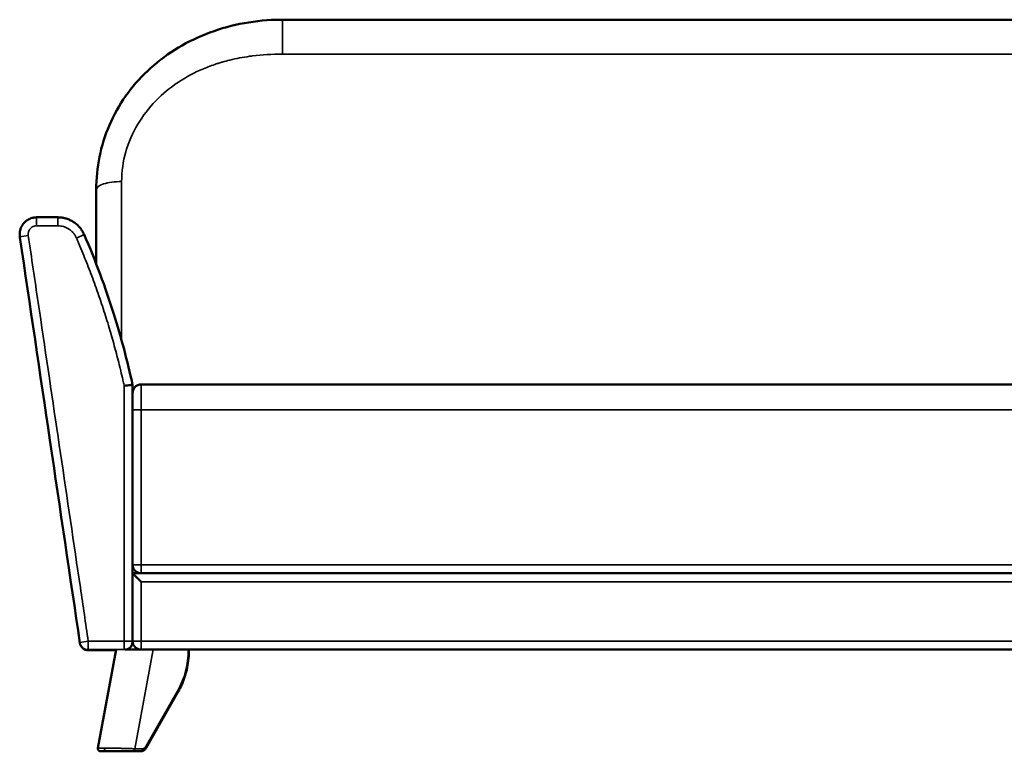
# Model space of a CAD drawing. Header units: millimetres. Extents: x 1963 to 6379, y 615 to 3469.
# Tile 1 of 6: x 1963 to 3125, y 615 to 1478. Entities that reach past the tile are written whole.
import ezdxf

# ---------------------------------------------------------------- set-up
doc = ezdxf.new("R2010")
doc.units = ezdxf.units.MM
doc.layers.add('Visible (ANSI)', color=7, linetype='Continuous', lineweight=50)
doc.layers.add('Visible Narrow (ANSI)', color=7, linetype='Continuous', lineweight=35)

msp = doc.modelspace()

# ---------------------------------------------------------------- linework, layer by layer
at = {"layer": 'Visible (ANSI)'}
for p, q in [((3679.611, 1478.415), (2273.584, 1478.415)), ((2053.584, 1190.275), (2053.584, 1277.853)), ((1963.296, 1224.154), (1963.288, 1224.927)), ((2096.597, 1047.629), (2096.597, 745.265)), ((2106.597, 1048.169), (3846.597, 1048.169)), ((2096.597, 835.276), (2096.597, 1018.169)), ((2106.597, 815.276), (2096.597, 825.276)), ((2096.597, 745.276), (2096.597, 825.276)), ((2096.597, 825.276), (3856.597, 825.276)), ((3846.597, 825.276), (2106.597, 825.276)), ((2096.597, 745.265), (2096.597, 744.491)), ((2044.238, 734.491), (2077.07, 734.491)), ((2055.666, 618.824), (2077.202, 735.208)), ((2106.597, 735.276), (2087.562, 735.276)), ((3846.597, 735.276), (2106.597, 735.276)), ((2112.628, 619.331), (2150.496, 685.701)), ((2065.26, 615.276), (2058.616, 615.276)), ((2096.9, 615.276), (2065.26, 615.276)), ((2106.296, 615.276), (2096.9, 615.276))]:
    msp.add_line(p, q, dxfattribs=at)
for centre, start, end in [((2106.597, 835.276), 180, 270), ((2086.597, 744.491), 292.860744, 0), ((2106.597, 745.276), 180, 270), ((2044.238, 744.491), 188.421778, 270)]:
    msp.add_arc(centre, 10, start, end, dxfattribs=at)
msp.add_ellipse((2044.238, 744.491), major_axis=(-9.892, -1.465), ratio=0.08622294, start_param=6.28301011, end_param=6.28318531, dxfattribs=at)
for points, knots in [([(2053.584, 1277.853), (2053.584, 1290.923), (2054.873, 1303.943), (2060.027, 1329.393), (2063.95, 1341.933), (2074.27, 1365.894), (2080.73, 1377.419), (2095.869, 1398.929), (2104.628, 1409.008), (2124.025, 1427.306), (2134.763, 1435.599), (2157.733, 1450.092), (2170.083, 1456.339), (2195.852, 1466.569), (2209.401, 1470.571), (2237.074, 1476.202), (2251.326, 1477.845), (2268.236, 1478.374), (2270.91, 1478.415), (2273.584, 1478.415)], [0, 0, 0, 0, 4.08142636, 4.08142636, 8.2143914, 8.2143914, 12.36506963, 12.36506963, 16.52465733, 16.52465733, 20.69972614, 20.69972614, 24.9034165, 24.9034165, 29.14485075, 29.14485075, 33.41902753, 33.41902753, 34.22114204, 34.22114204, 34.22114204, 34.22114204]), ([(1963.287, 1225.038), (1963.281, 1225.555), (1963.294, 1226.081), (1963.33, 1226.611), (1963.377, 1227.311), (1963.462, 1228.02), (1963.588, 1228.735), (1963.711, 1229.433), (1963.874, 1230.139), (1964.076, 1230.837), (1964.466, 1232.182), (1965.009, 1233.519), (1965.699, 1234.793), (1966.04, 1235.422), (1966.418, 1236.038), (1966.828, 1236.633), (1967.227, 1237.21), (1967.657, 1237.768), (1968.116, 1238.301), (1968.124, 1238.31), (1968.133, 1238.321), (1968.139, 1238.328), (1968.17, 1238.364), (1968.2, 1238.399), (1968.231, 1238.435), (1968.658, 1238.923), (1969.121, 1239.404), (1969.621, 1239.872), (1969.879, 1240.113), (1970.148, 1240.352), (1970.427, 1240.586), (1970.606, 1240.737), (1970.791, 1240.886), (1970.979, 1241.033), (1971.076, 1241.109), (1971.174, 1241.184), (1971.274, 1241.258), (1972.279, 1242.013), (1973.393, 1242.701), (1974.593, 1243.279), (1974.711, 1243.336), (1974.83, 1243.392), (1974.949, 1243.447), (1975.273, 1243.596), (1975.603, 1243.736), (1975.938, 1243.869), (1976.271, 1244), (1976.611, 1244.124), (1976.954, 1244.239), (1977.56, 1244.441), (1978.176, 1244.614), (1978.802, 1244.758), (1978.876, 1244.775), (1978.951, 1244.792), (1979.026, 1244.808), (1980.425, 1245.113), (1981.863, 1245.267), (1983.285, 1245.267)], [0.08694364, 0.08694364, 0.08694364, 0.08694364, 0.135411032, 0.135411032, 0.135411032, 0.199404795, 0.199404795, 0.199404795, 0.261849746, 0.261849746, 0.261849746, 0.382039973, 0.382039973, 0.382039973, 0.441402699, 0.441402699, 0.441402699, 0.499023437, 0.499023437, 0.499023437, 0.499999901, 0.499999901, 0.499999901, 0.504716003, 0.504716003, 0.504716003, 0.569686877, 0.569686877, 0.569686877, 0.603289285, 0.603289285, 0.603289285, 0.625, 0.625, 0.625, 0.636244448, 0.636244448, 0.636244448, 0.75, 0.75, 0.75, 0.76119733, 0.76119733, 0.76119733, 0.79154915, 0.79154915, 0.79154915, 0.821717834, 0.821717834, 0.821717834, 0.875, 0.875, 0.875, 0.881334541, 0.881334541, 0.881334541, 1, 1, 1, 1]), ([(2008.285, 1245.267), (2009.899, 1245.267), (2011.545, 1245.152), (2013.228, 1244.905), (2014.467, 1244.722), (2015.71, 1244.47), (2016.957, 1244.141), (2017.317, 1244.046), (2017.677, 1243.944), (2018.037, 1243.836), (2019.576, 1243.374), (2021.104, 1242.797), (2022.622, 1242.09), (2023.36, 1241.746), (2024.098, 1241.369), (2024.825, 1240.964), (2025.539, 1240.566), (2026.241, 1240.14), (2026.935, 1239.684), (2028.279, 1238.8), (2029.581, 1237.806), (2030.823, 1236.702), (2031.432, 1236.162), (2032.025, 1235.596), (2032.604, 1235.002), (2033.176, 1234.414), (2033.732, 1233.801), (2034.268, 1233.163), (2035.173, 1232.086), (2036.021, 1230.941), (2036.803, 1229.728), (2036.918, 1229.549), (2037.032, 1229.369), (2037.144, 1229.188), (2037.996, 1227.812), (2038.762, 1226.355), (2039.424, 1224.826)], [0, 0, 0, 0, 0.14402306, 0.14402306, 0.14402306, 0.25, 0.25, 0.25, 0.28056038, 0.28056038, 0.28056038, 0.41132285, 0.41132285, 0.41132285, 0.47491616, 0.47491616, 0.47491616, 0.53734944, 0.53734944, 0.53734944, 0.6583031, 0.6583031, 0.6583031, 0.71750341, 0.71750341, 0.71750341, 0.77609045, 0.77609045, 0.77609045, 0.875, 0.875, 0.875, 0.88954656, 0.88954656, 0.88954656, 1, 1, 1, 1]), ([(1963.296, 1224.154), (1963.299, 1223.907), (1963.306, 1223.667), (1963.317, 1223.432), (1963.351, 1222.72), (1963.421, 1222.062), (1963.511, 1221.454)], [0.9168874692, 0.9168874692, 0.9168874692, 0.9168874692, 0.9375, 0.9375, 0.9375, 1, 1, 1, 1]), ([(1963.511, 1221.454), (1975.487, 1140.585), (1987.291, 1060.843), (1998.929, 982.24), (2010.914, 901.293), (2022.72, 821.552), (2034.346, 743.027)], [0, 0, 0, 0, 0.49265181, 0.49265181, 0.49265181, 1, 1, 1, 1]), ([(2039.424, 1224.826), (2052.667, 1194.19), (2064.353, 1162.832), (2083.01, 1103.564), (2090.427, 1075.719), (2096.597, 1047.629)], [0, 0, 0, 0, 10.01279179, 10.01279179, 18.64063704, 18.64063704, 18.64063704, 18.64063704]), ([(2086.597, 1046.541), (2086.602, 1046.542), (2086.607, 1046.542), (2087.944, 1046.688), (2089.263, 1046.832), (2091.673, 1047.094), (2092.75, 1047.211), (2094.57, 1047.409), (2095.298, 1047.488), (2096.071, 1047.572), (2096.274, 1047.594), (2096.534, 1047.622), (2096.597, 1047.629), (2096.597, 1047.629)], [-0.00149716, -0.00149716, -0.00149716, -0.00149716, 0, 0, 0.40195753, 0.40195753, 0.78906358, 0.78906358, 1.17592667, 1.17592667, 1.38313488, 1.38313488, 1.57812317, 1.57812317, 1.57812317, 1.57812317]), ([(2106.597, 1048.169), (2105.295, 1048.169), (2104.006, 1047.914), (2101.597, 1046.926), (2100.501, 1046.202), (2098.647, 1044.373), (2097.908, 1043.286), (2096.875, 1040.861), (2096.603, 1039.541), (2096.597, 1038.194), (2096.597, 1038.181), (2096.597, 1038.167)], [1.57210269, 1.57210269, 1.57210269, 1.57210269, 1.96262963, 1.96262963, 2.35321927, 2.35321927, 2.74394651, 2.74394651, 3.14420538, 3.14420538, 3.14825315, 3.14825315, 3.14825315, 3.14825315]), ([(2150.496, 685.701), (2152.087, 688.489), (2153.543, 691.426), (2156.164, 697.548), (2157.328, 700.733), (2159.346, 707.291), (2160.2, 710.665), (2161.583, 717.544), (2162.113, 721.049), (2162.841, 728.127), (2163.038, 731.7), (2163.068, 735.276)], [4.021880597, 4.021880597, 4.021880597, 4.021880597, 4.157568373, 4.157568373, 4.29325615, 4.29325615, 4.428943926, 4.428943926, 4.564631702, 4.564631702, 4.700319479, 4.700319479, 4.700319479, 4.700319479]), ([(2058.616, 615.276), (2058.502, 615.276), (2058.388, 615.283), (2058.163, 615.309), (2058.052, 615.328), (2057.734, 615.401), (2057.528, 615.472), (2057.145, 615.653), (2056.964, 615.763), (2056.631, 616.017), (2056.477, 616.162), (2056.204, 616.48), (2056.083, 616.654), (2055.882, 617.022), (2055.801, 617.217), (2055.681, 617.619), (2055.642, 617.827), (2055.604, 618.297), (2055.618, 618.564), (2055.666, 618.822)], [0, 0, 0, 0, 0.034120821, 0.034120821, 0.067803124, 0.067803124, 0.132227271, 0.132227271, 0.195059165, 0.195059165, 0.257891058, 0.257891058, 0.320722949, 0.320722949, 0.383554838, 0.383554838, 0.446386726, 0.446386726, 0.52516707, 0.52516707, 0.52516707, 0.52516707]), ([(2106.296, 615.276), (2106.834, 615.276), (2107.373, 615.346), (2108.409, 615.613), (2108.907, 615.81), (2109.837, 616.305), (2110.271, 616.603), (2111.065, 617.274), (2111.427, 617.648), (2112.08, 618.451), (2112.371, 618.88), (2112.628, 619.331)], [3.141592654, 3.141592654, 3.141592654, 3.141592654, 3.317650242, 3.317650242, 3.493707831, 3.493707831, 3.66976542, 3.66976542, 3.845823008, 3.845823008, 4.021880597, 4.021880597, 4.021880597, 4.021880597])]:
    msp.add_open_spline(points, degree=3, knots=knots, dxfattribs=at)
msp.add_open_spline([(1983.285, 1245.267), (1991.618, 1245.267), (1999.955, 1245.267), (2008.285, 1245.267)], degree=3, dxfattribs=at)
at = {"layer": 'Visible Narrow (ANSI)'}
for p, q in [((2273.584, 1437.719), (2273.584, 1478.415)), ((2273.584, 1437.719), (3679.611, 1437.719)), ((2083.584, 1287.505), (2083.584, 1099.94)), ((1983.285, 1235.267), (1983.285, 1245.267)), ((2008.285, 1235.267), (2008.285, 1245.267)), ((1973.393, 1223.802), (1963.501, 1222.338)), ((1963.501, 1222.338), (1963.511, 1221.454)), ((2039.424, 1224.826), (2030.249, 1220.849)), ((2086.597, 745.265), (2086.597, 1046.541)), ((2106.597, 1018.169), (2106.597, 1048.169)), ((2096.597, 1018.169), (2106.597, 1018.169)), ((2106.597, 1018.169), (2106.597, 835.276)), ((3846.597, 1018.169), (2106.597, 1018.169)), ((2096.597, 835.276), (2106.597, 835.276)), ((2106.597, 825.276), (2106.597, 835.276)), ((2106.597, 835.276), (3846.597, 835.276)), ((2106.597, 815.276), (2106.597, 745.276)), ((3846.597, 815.276), (2106.597, 815.276)), ((2034.346, 743.027), (2034.355, 743.801)), ((2044.247, 745.265), (2034.355, 743.801)), ((2044.247, 745.265), (2044.247, 735.265)), ((2044.247, 745.265), (2086.597, 745.265)), ((2096.597, 745.265), (2086.597, 745.265)), ((2086.597, 735.265), (2086.597, 745.265)), ((2096.597, 745.276), (2106.597, 745.276)), ((2106.597, 735.276), (2106.597, 745.276)), ((2106.597, 745.276), (3846.597, 745.276)), ((2044.247, 735.265), (2044.238, 734.491)), ((2044.238, 734.491), (2077.07, 734.491)), ((2086.597, 735.265), (2044.247, 735.265)), ((2086.597, 735.229), (2086.597, 735.265)), ((2120.72, 735.276), (2099.07, 618.276)), ((2112.192, 620.818), (2150.06, 687.187)), ((2099.07, 618.276), (2108.465, 618.276))]:
    msp.add_line(p, q, dxfattribs=at)
for centre, major_axis, ratio, start_param, end_param in [((2083.584, 1277.853), (-30, 0), 0.32172292, 4.71238898, 6.28318531), ((2044.247, 745.265), (-9.999, 0.119), 0.99999939, 0.15889815, 1.58269757), ((2086.597, 745.265), (10, 0), 0.99999939, 4.71238898, 6.28318531), ((2086.597, 744.491), (10, 0), 0.99999939, 5.11138281, 6.28318532), ((2044.238, 744.491), (-9.999, 0.119), 0.99999939, 0.15887003, 1.58269359), ((2109.066, 736.231), (0, 77), 0.6906024, 4.0218806, 4.6999947), ((2147.891, 687.187), (2.606, -1.487), 0.46064925, 0, 0.89158984), ((2065.26, 618.276), (0, -3), 0.6906024, 4.45058959, 6.28318531), ((2096.9, 618.276), (0, -3), 0.72323463, 0, 1.57079633), ((2106.296, 618.276), (0, -3), 0.72323463, 0, 1.57079633), ((2108.465, 625.276), (0, -7), 0.6906024, 0, 0.88028794), ((2110.022, 620.818), (2.606, -1.487), 0.46064925, 0, 0.89158984)]:
    msp.add_ellipse(centre, major_axis=major_axis, ratio=ratio, start_param=start_param, end_param=end_param, dxfattribs=at)
for points, knots in [([(2273.584, 1437.719), (2261.142, 1437.719), (2249.322, 1437.03), (2238.124, 1435.652), (2238.105, 1435.65), (2238.082, 1435.647), (2238.061, 1435.644), (2238.018, 1435.639), (2237.975, 1435.634), (2237.933, 1435.628), (2237.848, 1435.618), (2237.762, 1435.607), (2237.677, 1435.597), (2237.336, 1435.554), (2236.996, 1435.511), (2236.656, 1435.467), (2235.976, 1435.379), (2235.298, 1435.289), (2234.622, 1435.196), (2226.618, 1434.097), (2218.859, 1432.634), (2211.327, 1430.808), (2208.316, 1430.079), (2205.344, 1429.29), (2202.411, 1428.444), (2202.372, 1428.433), (2202.326, 1428.419), (2202.282, 1428.407), (2202.195, 1428.382), (2202.108, 1428.357), (2202.021, 1428.331), (2201.848, 1428.281), (2201.674, 1428.23), (2201.501, 1428.179), (2200.807, 1427.976), (2200.116, 1427.769), (2199.427, 1427.559), (2198.049, 1427.139), (2196.68, 1426.707), (2195.322, 1426.262), (2190.163, 1424.572), (2185.145, 1422.698), (2180.264, 1420.641), (2169.738, 1416.206), (2159.85, 1410.93), (2150.611, 1404.798), (2150.593, 1404.786), (2150.577, 1404.776), (2150.558, 1404.763), (2140.813, 1398.291), (2131.98, 1390.995), (2124.06, 1382.876), (2124.029, 1382.844), (2123.999, 1382.814), (2123.967, 1382.781), (2115.677, 1374.268), (2108.576, 1365.049), (2102.664, 1355.123), (2102.641, 1355.084), (2102.619, 1355.046), (2102.595, 1355.006), (2096.475, 1344.708), (2091.806, 1333.946), (2088.588, 1322.721), (2088.575, 1322.677), (2088.563, 1322.634), (2088.55, 1322.589), (2085.239, 1310.996), (2083.584, 1299.301), (2083.584, 1287.505)], [0, 0, 0, 0, 0.14282227, 0.14282227, 0.14282227, 0.14306641, 0.14306641, 0.14306641, 0.14355469, 0.14355469, 0.14355469, 0.14453125, 0.14453125, 0.14453125, 0.1484375, 0.1484375, 0.1484375, 0.15625, 0.15625, 0.15625, 0.24869338, 0.24869338, 0.24869338, 0.28564453, 0.28564453, 0.28564453, 0.28613281, 0.28613281, 0.28613281, 0.28710937, 0.28710937, 0.28710937, 0.2890625, 0.2890625, 0.2890625, 0.296875, 0.296875, 0.296875, 0.3125, 0.3125, 0.3125, 0.37182731, 0.37182731, 0.37182731, 0.49975586, 0.49975586, 0.49975586, 0.5, 0.5, 0.5, 0.62451172, 0.62451172, 0.62451172, 0.625, 0.625, 0.625, 0.74951172, 0.74951172, 0.74951172, 0.75, 0.75, 0.75, 0.87451172, 0.87451172, 0.87451172, 0.875, 0.875, 0.875, 1, 1, 1, 1]), ([(1983.285, 1235.267), (1982.562, 1235.267), (1981.852, 1235.19), (1981.155, 1235.038), (1980.807, 1234.962), (1980.462, 1234.867), (1980.12, 1234.753), (1979.949, 1234.696), (1979.779, 1234.634), (1979.611, 1234.568), (1979.444, 1234.502), (1979.28, 1234.432), (1979.117, 1234.357), (1978.467, 1234.059), (1977.855, 1233.695), (1977.279, 1233.263), (1977.135, 1233.155), (1976.994, 1233.042), (1976.856, 1232.926), (1976.718, 1232.811), (1976.584, 1232.692), (1976.453, 1232.569), (1976.192, 1232.325), (1975.945, 1232.068), (1975.712, 1231.798), (1975.479, 1231.528), (1975.261, 1231.245), (1975.057, 1230.95), (1974.853, 1230.655), (1974.663, 1230.345), (1974.492, 1230.03), (1974.151, 1229.4), (1973.88, 1228.741), (1973.681, 1228.052), (1973.581, 1227.708), (1973.499, 1227.354), (1973.436, 1227.001), (1973.374, 1226.648), (1973.331, 1226.294), (1973.308, 1225.939), (1973.26, 1225.23), (1973.287, 1224.517), (1973.393, 1223.802)], [0, 0, 0, 0, 0.0021379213, 0.0021379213, 0.0021379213, 0.003206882, 0.003206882, 0.003206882, 0.0037413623, 0.0037413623, 0.0037413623, 0.0042758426, 0.0042758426, 0.0042758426, 0.0064137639, 0.0064137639, 0.0064137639, 0.0069482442, 0.0069482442, 0.0069482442, 0.0074827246, 0.0074827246, 0.0074827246, 0.0085516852, 0.0085516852, 0.0085516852, 0.0096206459, 0.0096206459, 0.0096206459, 0.0106896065, 0.0106896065, 0.0106896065, 0.0128275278, 0.0128275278, 0.0128275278, 0.0138964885, 0.0138964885, 0.0138964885, 0.0149654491, 0.0149654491, 0.0149654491, 0.0171033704, 0.0171033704, 0.0171033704, 0.0171033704]), ([(2030.249, 1220.849), (2029.784, 1221.921), (2029.247, 1222.946), (2028.64, 1223.926), (2028.034, 1224.906), (2027.359, 1225.841), (2026.612, 1226.73), (2026.239, 1227.174), (2025.846, 1227.608), (2025.44, 1228.025), (2025.034, 1228.442), (2024.614, 1228.842), (2024.183, 1229.226), (2023.319, 1229.993), (2022.405, 1230.694), (2021.44, 1231.329), (2020.957, 1231.647), (2020.462, 1231.947), (2019.953, 1232.231), (2019.445, 1232.515), (2018.923, 1232.781), (2018.397, 1233.026), (2017.346, 1233.516), (2016.268, 1233.927), (2015.164, 1234.258), (2014.06, 1234.589), (2012.929, 1234.841), (2011.772, 1235.011), (2010.616, 1235.181), (2009.454, 1235.267), (2008.285, 1235.267)], [0.0000000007, 0.0000000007, 0.0000000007, 0.0000000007, 0.0034562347, 0.0034562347, 0.0034562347, 0.0069124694, 0.0069124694, 0.0069124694, 0.0086405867, 0.0086405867, 0.0086405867, 0.0103687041, 0.0103687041, 0.0103687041, 0.0138249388, 0.0138249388, 0.0138249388, 0.0155530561, 0.0155530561, 0.0155530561, 0.0172811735, 0.0172811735, 0.0172811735, 0.0207374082, 0.0207374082, 0.0207374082, 0.0241936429, 0.0241936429, 0.0241936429, 0.0276498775, 0.0276498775, 0.0276498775, 0.0276498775]), ([(1973.393, 1223.802), (1974.369, 1217.208), (1975.346, 1210.613), (1980.228, 1177.639), (1984.134, 1151.26), (2003.663, 1019.364), (2019.286, 913.848), (2038.022, 787.31), (2041.135, 766.288), (2044.247, 745.265)], [0, 0, 0, 0, 0.02, 0.02, 0.1, 0.1, 0.42, 0.42, 0.483753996, 0.483753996, 0.483753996, 0.483753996]), ([(2086.597, 1046.541), (2086.545, 1046.778), (2086.493, 1047.014), (2086.44, 1047.251), (2086.23, 1048.201), (2086.018, 1049.15), (2085.805, 1050.1), (2085.378, 1051.998), (2084.946, 1053.896), (2084.508, 1055.792), (2083.632, 1059.584), (2082.733, 1063.371), (2081.811, 1067.152), (2081.67, 1067.728), (2081.529, 1068.304), (2081.388, 1068.88), (2079.671, 1075.861), (2077.877, 1082.822), (2076.005, 1089.762), (2075.886, 1090.202), (2075.768, 1090.641), (2075.648, 1091.08), (2073.73, 1098.151), (2071.731, 1105.2), (2069.651, 1112.227), (2067.441, 1119.691), (2065.142, 1127.127), (2062.752, 1134.532), (2062.697, 1134.703), (2062.642, 1134.873), (2062.587, 1135.044), (2060.248, 1142.277), (2057.825, 1149.482), (2055.315, 1156.659), (2055.301, 1156.698), (2055.287, 1156.737), (2055.274, 1156.777), (2052.749, 1163.992), (2050.138, 1171.18), (2047.442, 1178.334), (2047.408, 1178.424), (2047.374, 1178.514), (2047.34, 1178.604), (2044.593, 1185.886), (2041.759, 1193.132), (2038.837, 1200.344), (2037.376, 1203.95), (2035.893, 1207.547), (2034.387, 1211.135), (2033.635, 1212.93), (2032.877, 1214.721), (2032.113, 1216.511), (2031.731, 1217.406), (2031.348, 1218.3), (2030.963, 1219.194), (2030.771, 1219.641), (2030.578, 1220.088), (2030.385, 1220.534), (2030.34, 1220.639), (2030.295, 1220.744), (2030.249, 1220.849)], [0, 0, 0, 0, 0.000726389, 0.000726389, 0.000726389, 0.003645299, 0.003645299, 0.003645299, 0.009483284, 0.009483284, 0.009483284, 0.021159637, 0.021159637, 0.021159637, 0.022939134, 0.022939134, 0.022939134, 0.044512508, 0.044512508, 0.044512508, 0.045878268, 0.045878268, 0.045878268, 0.067865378, 0.067865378, 0.067865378, 0.091218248, 0.091218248, 0.091218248, 0.091756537, 0.091756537, 0.091756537, 0.114571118, 0.114571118, 0.114571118, 0.114695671, 0.114695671, 0.114695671, 0.137634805, 0.137634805, 0.137634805, 0.137923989, 0.137923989, 0.137923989, 0.16127689, 0.16127689, 0.16127689, 0.17295331, 0.17295331, 0.17295331, 0.178791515, 0.178791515, 0.178791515, 0.181710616, 0.181710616, 0.181710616, 0.183170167, 0.183170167, 0.183170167, 0.183513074, 0.183513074, 0.183513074, 0.183513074]), ([(2055.666, 618.822), (2055.666, 618.823), (2055.666, 618.823), (2055.666, 618.824), (2055.666, 618.824), (2055.666, 618.825), (2055.667, 618.826), (2055.675, 618.845), (2055.732, 618.863), (2055.831, 618.88), (2055.921, 618.895), (2056.045, 618.909), (2056.202, 618.922), (2056.208, 618.923), (2056.215, 618.923), (2056.221, 618.924), (2056.232, 618.925), (2056.243, 618.925), (2056.255, 618.926), (2056.441, 618.941), (2056.669, 618.954), (2056.936, 618.966), (2057.16, 618.976), (2057.412, 618.986), (2057.689, 618.994), (2057.7, 618.994), (2057.711, 618.994), (2057.722, 618.995), (2057.743, 618.995), (2057.764, 618.996), (2057.785, 618.997), (2057.806, 618.997), (2057.828, 618.998), (2057.848, 618.998), (2058.471, 619.016), (2059.217, 619.029), (2060.072, 619.038), (2060.115, 619.038), (2060.158, 619.039), (2060.201, 619.039), (2061.11, 619.048), (2062.136, 619.053), (2063.259, 619.053)], [0.49637817, 0.49637817, 0.49637817, 0.49637817, 0.498046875, 0.498046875, 0.498046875, 0.5, 0.5, 0.5, 0.5625, 0.5625, 0.5625, 0.61876428, 0.61876428, 0.61876428, 0.62109375, 0.62109375, 0.62109375, 0.625, 0.625, 0.625, 0.6875, 0.6875, 0.6875, 0.740104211, 0.740104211, 0.740104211, 0.7421875, 0.7421875, 0.7421875, 0.74609375, 0.74609375, 0.74609375, 0.75, 0.75, 0.75, 0.869032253, 0.869032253, 0.869032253, 0.875, 0.875, 0.875, 1, 1, 1, 1]), ([(2063.259, 619.053), (2064.435, 619.053), (2065.731, 619.048), (2067.127, 619.038), (2068.2, 619.03), (2069.331, 619.02), (2070.51, 619.006), (2070.6, 619.005), (2070.691, 619.004), (2070.782, 619.003), (2070.873, 619.002), (2070.966, 619.001), (2071.055, 619), (2071.212, 618.998), (2071.369, 618.996), (2071.527, 618.994), (2072.096, 618.987), (2072.676, 618.979), (2073.266, 618.97), (2073.644, 618.965), (2074.026, 618.959), (2074.412, 618.953), (2074.605, 618.95), (2074.799, 618.947), (2074.993, 618.944), (2075.091, 618.942), (2075.189, 618.941), (2075.287, 618.939), (2075.335, 618.938), (2075.384, 618.937), (2075.434, 618.937), (2075.458, 618.936), (2075.483, 618.936), (2075.507, 618.935), (2075.532, 618.935), (2075.558, 618.935), (2075.581, 618.934), (2075.816, 618.93), (2076.053, 618.926), (2076.292, 618.922), (2077.56, 618.9), (2078.873, 618.875), (2080.214, 618.847)], [0, 0, 0, 0, 0.26500848, 0.26500848, 0.26500848, 0.46875, 0.46875, 0.46875, 0.484375, 0.484375, 0.484375, 0.5, 0.5, 0.5, 0.52724484, 0.52724484, 0.52724484, 0.625, 0.625, 0.625, 0.6875, 0.6875, 0.6875, 0.71875, 0.71875, 0.71875, 0.734375, 0.734375, 0.734375, 0.7421875, 0.7421875, 0.7421875, 0.74609375, 0.74609375, 0.74609375, 0.75, 0.75, 0.75, 0.78958141, 0.78958141, 0.78958141, 1, 1, 1, 1]), ([(2080.214, 618.847), (2080.552, 618.84), (2080.893, 618.833), (2081.237, 618.826), (2081.735, 618.815), (2082.24, 618.803), (2082.749, 618.792), (2083.179, 618.782), (2083.612, 618.772), (2084.048, 618.761), (2084.266, 618.756), (2084.485, 618.751), (2084.704, 618.745), (2084.814, 618.742), (2084.924, 618.74), (2085.034, 618.737), (2085.089, 618.736), (2085.144, 618.734), (2085.199, 618.733), (2085.226, 618.732), (2085.254, 618.731), (2085.281, 618.731), (2085.309, 618.73), (2085.338, 618.729), (2085.364, 618.729), (2085.631, 618.722), (2085.901, 618.715), (2086.172, 618.708), (2086.727, 618.693), (2087.291, 618.678), (2087.86, 618.663), (2088.602, 618.642), (2089.354, 618.62), (2090.111, 618.598), (2090.165, 618.596), (2090.219, 618.595), (2090.274, 618.593), (2090.301, 618.592), (2090.328, 618.591), (2090.355, 618.59), (2090.375, 618.59), (2090.395, 618.589), (2090.416, 618.589), (2090.422, 618.588), (2090.43, 618.588), (2090.436, 618.588), (2090.592, 618.583), (2090.75, 618.578), (2090.908, 618.574), (2091.49, 618.556), (2092.09, 618.537), (2092.704, 618.516), (2093.46, 618.492), (2094.237, 618.465), (2095.022, 618.437), (2095.041, 618.436), (2095.06, 618.435), (2095.079, 618.435), (2095.086, 618.434), (2095.093, 618.434), (2095.098, 618.434), (2095.153, 618.432), (2095.208, 618.43), (2095.263, 618.428), (2095.534, 618.418), (2095.814, 618.408), (2096.103, 618.397), (2096.365, 618.387), (2096.633, 618.377), (2096.908, 618.366), (2096.954, 618.364), (2096.999, 618.362), (2097.046, 618.36), (2097.069, 618.36), (2097.092, 618.359), (2097.115, 618.358), (2097.126, 618.357), (2097.138, 618.357), (2097.149, 618.356), (2097.158, 618.356), (2097.167, 618.356), (2097.176, 618.355), (2097.178, 618.355), (2097.183, 618.355), (2097.184, 618.355), (2097.623, 618.338), (2098.272, 618.311), (2099.07, 618.276)], [0, 0, 0, 0, 0.05099059, 0.05099059, 0.05099059, 0.125, 0.125, 0.125, 0.1875, 0.1875, 0.1875, 0.21875, 0.21875, 0.21875, 0.234375, 0.234375, 0.234375, 0.2421875, 0.2421875, 0.2421875, 0.24609375, 0.24609375, 0.24609375, 0.25, 0.25, 0.25, 0.29104205, 0.29104205, 0.29104205, 0.375, 0.375, 0.375, 0.484375, 0.484375, 0.484375, 0.4921875, 0.4921875, 0.4921875, 0.49609375, 0.49609375, 0.49609375, 0.49902344, 0.49902344, 0.49902344, 0.5, 0.5, 0.5, 0.52679901, 0.52679901, 0.52679901, 0.625, 0.625, 0.625, 0.74609375, 0.74609375, 0.74609375, 0.74902344, 0.74902344, 0.74902344, 0.75, 0.75, 0.75, 0.76064378, 0.76064378, 0.76064378, 0.8125, 0.8125, 0.8125, 0.859375, 0.859375, 0.859375, 0.8671875, 0.8671875, 0.8671875, 0.87109375, 0.87109375, 0.87109375, 0.87304688, 0.87304688, 0.87304688, 0.87451172, 0.87451172, 0.87451172, 0.875, 0.875, 0.875, 1, 1, 1, 1])]:
    msp.add_open_spline(points, degree=3, knots=knots, dxfattribs=at)
for points in [[(2008.285, 1235.267), (1999.952, 1235.267), (1991.618, 1235.267), (1983.285, 1235.267)], [(1963.501, 1222.338), (1963.372, 1223.206), (1963.297, 1224.11), (1963.287, 1225.038)], [(2034.355, 743.801), (2011.429, 898.638), (1987.815, 1058.127), (1963.501, 1222.338)]]:
    msp.add_open_spline(points, degree=3, dxfattribs=at)

doc.saveas('drawing.dxf')
